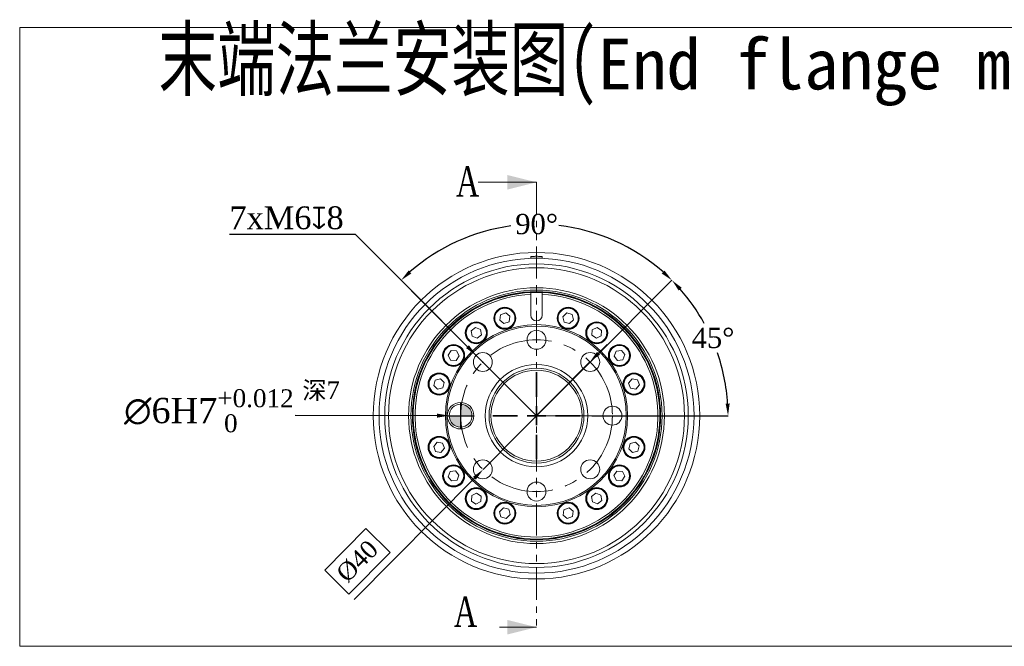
# Model space of a CAD drawing. Header units: millimetres. Extents: x 739 to 2359, y 424 to 1114.
# Tile 48 of 64: x 1976 to 2171, y 823 to 947. Entities that reach past the tile are written whole.
import ezdxf

# ---------------------------------------------------------------- set-up
doc = ezdxf.new("R2010")
doc.units = ezdxf.units.MM
doc.header["$PDSIZE"] = -1
doc.linetypes.add('CENTERX2', pattern=[20.32, 12.7, -2.54, 2.54, -2.54])
doc.linetypes.add('PHANTOM', pattern=[12.7, 6.35, -1.27, 1.27, -1.27, 1.27, -1.27])
for name, color, linetype in [('2细线层', 4, 'Continuous'), ('5剖面线层', 3, 'Continuous'), ('6文字层', 3, 'Continuous')]:
    doc.layers.add(name, color=color, linetype=linetype)
doc.layers.add('5', color=7, linetype='Continuous', lineweight=35)
doc.styles.add('PC_TEXTSTYLE', font='ISOCP.SHX', dxfattribs={"width": 0.707, "bigfont": 'GBCBIG.SHX'})
doc.styles.add('SLDTEXTSTYLE0', font='TXT', dxfattribs={"width": 0.7})
doc.styles.get("Standard").update_dxf_attribs({"font": 'times.ttf'})
doc.dimstyles.new('ISO-25', dxfattribs={"dimtxt": 3.5, "dimasz": 2.5, "dimexe": 1.25, "dimexo": 0.625, "dimtad": 1, "dimdec": 0, "dimlfac": 8, "dimtxsty": 'Standard', "dimcen": 2.5, "dimadec": 0, "dimazin": 0, "dimtfac": 1, "dimtmove": 0, "dimatfit": 3, "dimfxl": 1, "dimarcsym": 0})
doc.dimstyles.new('SLDDIMSTYLE1', dxfattribs={"dimtxt": 3.5, "dimasz": 2.4, "dimexe": 0, "dimexo": 0.0625, "dimgap": 0.875, "dimtad": 0, "dimtih": 1, "dimtoh": 1, "dimdec": 4, "dimlfac": 7, "dimzin": 12, "dimdsep": 46, "dimtxsty": 'SLDTEXTSTYLE0', "dimsah": 1, "dimcen": 0.09, "dimazin": 3, "dimtfac": 1, "dimtdec": 3, "dimtofl": 0, "dimtmove": 0, "dimatfit": 3, "dimfxl": 1, "dimfrac": 2, "dimtolj": 1, "dimtzin": 12, "dimarcsym": 0})
doc.dimstyles.new('副本 (2) SLDDIMSTYLE5', dxfattribs={"dimtxt": 5, "dimasz": 2.4, "dimexe": 0, "dimexo": 0.0625, "dimgap": 0.875, "dimtad": 0, "dimtih": 1, "dimtoh": 1, "dimlfac": 1.333333, "dimrnd": 1e-09, "dimdsep": 46, "dimtxsty": 'Standard', "dimsah": 1, "dimcen": 0, "dimadec": 0, "dimazin": 2, "dimtol": 1, "dimtm": 1e-09, "dimtfac": 1, "dimtdec": 3, "dimtmove": 1, "dimatfit": 3, "dimfxl": 1, "dimfrac": 2, "dimtolj": 1, "dimtzin": 0, "dimarcsym": 0})

# ---------------------------------------------------------------- blocks, each defined once
blk = doc.blocks.new('*D140')
at = {"layer": '5', "color": 0, "lineweight": -2}
for p, q in [((2067.64, 879.63), (2051.53, 895.75)), ((2088.94, 879.63), (2105.05, 895.75))]:
    blk.add_line(p, q, dxfattribs=at)
for start, end in [(97.7019, 131.366), (48.634, 83.3134)]:
    blk.add_arc((2078.29, 868.98), 37.85, start, end, dxfattribs=at)
at = {"layer": '5', "color": 0}
for points in [[(2053.01, 897.68), (2053.55, 897.1), (2051.53, 895.75)], [(2103.03, 897.1), (2103.58, 897.68), (2105.05, 895.75)]]:
    blk.add_solid(points, dxfattribs=at)
at = {"layer": 'Defpoints', "color": 0}
for p in [(2088.09, 905.54), (2067.68, 879.59), (2088.9, 879.59), (2078.29, 868.98), (2078.29, 868.98)]:
    blk.add_point(p, dxfattribs=at)
at = {"layer": '5', "color": 0, "lineweight": 5, "insert": (2074.09, 908.87), "char_height": 4, "attachment_point": 1}
blk.add_mtext('\\A1;90%%d', dxfattribs=at)
blk = doc.blocks.new('*D141')
at = {"layer": '5', "color": 0, "lineweight": -2}
for p, q in [((2088.94, 879.63), (2105.05, 895.75)), ((2089.23, 868.98), (2116.14, 868.98))]:
    blk.add_line(p, q, dxfattribs=at)
for start, end in [(28.8307, 41.366), (3.634, 19.1756)]:
    blk.add_arc((2078.29, 868.98), 37.85, start, end, dxfattribs=at)
at = {"layer": '5', "color": 0}
for points in [[(2106.99, 894.27), (2106.4, 893.72), (2105.05, 895.75)], [(2115.66, 871.37), (2116.46, 871.4), (2116.14, 868.98)]]:
    blk.add_solid(points, dxfattribs=at)
at = {"layer": 'Defpoints', "color": 0}
for p in [(2088.9, 879.59), (2114.85, 878.78), (2067.42, 868.98), (2078.29, 868.98), (2089.17, 868.98)]:
    blk.add_point(p, dxfattribs=at)
at = {"layer": '5', "color": 0, "lineweight": 5, "insert": (2108.95, 886.36), "char_height": 4, "attachment_point": 1}
blk.add_mtext('\\A1;45%%d', dxfattribs=at)
blk = doc.blocks.new('*D142')
at = {"layer": '5', "color": 0, "lineweight": -2}
for p, q in [((2017.59, 904.88), (2042.43, 904.88)), ((2042.43, 904.88), (2064.66, 882.62)), ((2067.59, 879.59), (2067.77, 879.59)), ((2067.68, 879.5), (2067.68, 879.68))]:
    blk.add_line(p, q, dxfattribs=at)
at = {"layer": '5', "color": 0}
blk.add_solid([(2064.38, 882.33), (2064.95, 882.9), (2066.36, 880.92)], dxfattribs=at)
at = {"layer": 'Defpoints', "color": 0}
for p in [(2066.36, 880.92), (2069.01, 878.26)]:
    blk.add_point(p, dxfattribs=at)
at = {"layer": '5', "color": 0, "lineweight": 5, "insert": (2017.59, 910.35), "char_height": 4.5, "attachment_point": 1}
blk.add_mtext('\\A1;7xM6{\\famgdt|b0|i0|c0|p0;x}{8}', dxfattribs=at)
blk = doc.blocks.new('SW_CENTERMARKSYMBOL_1')
at = {"layer": '5', "color": 0}
for p, q in [((0, 2.5), (0, 5.75)), ((-2.5, 0), (-5.75, 0)), ((0, 0), (-1.25, 0)), ((0, 0), (0, 1.25)), ((0, 0), (0, -1.25)), ((0, 0), (1.25, 0)), ((2.5, 0), (5.75, 0)), ((0, -2.5), (0, -5.75))]:
    blk.add_line(p, q, dxfattribs=at)
blk = doc.blocks.new('*D160')
at = {"color": 0, "lineweight": -2}
for p, q in [((2090.54, 881.34), (2092.23, 883.04)), ((2088.85, 879.63), (2067.73, 858.33)), ((2042.27, 832.67), (2066.04, 856.63)), ((2044.59, 846.68), (2036.43, 838.46)), ((2049.34, 841.96), (2044.59, 846.68)), ((2041.19, 833.74), (2049.34, 841.96)), ((2036.43, 838.46), (2041.19, 833.74))]:
    blk.add_line(p, q, dxfattribs=at)
at = {"color": 0}
for points in [[(2090.26, 881.62), (2090.83, 881.06), (2088.85, 879.63)], [(2066.32, 856.35), (2065.75, 856.91), (2067.73, 858.33)]]:
    blk.add_solid(points, dxfattribs=at)
at = {"layer": 'Defpoints', "color": 0}
for p in [(2088.85, 879.63), (2067.73, 858.33)]:
    blk.add_point(p, dxfattribs=at)
at = {"color": 0, "lineweight": 5, "insert": (2042.89, 840.21), "char_height": 3.5, "attachment_point": 5, "rotation": 45.233}
blk.add_mtext('%%c40', dxfattribs=at)
blk = doc.blocks.new('*D163')
at = {"color": 0, "lineweight": -2}
blk.add_line((2030.57, 869.08), (2058.64, 869), dxfattribs=at)
at = {"color": 0}
blk.add_solid([(2058.64, 868.6), (2058.64, 869.4), (2061.04, 868.99)], dxfattribs=at)
at = {"layer": 'Defpoints', "color": 0}
for p in [(2061.04, 868.99), (2065.54, 868.98)]:
    blk.add_point(p, dxfattribs=at)
at = {"color": 0, "insert": (2013.54, 869.98), "char_height": 5, "attachment_point": 5, "rotation": 359.8357}
blk.add_mtext('\\A1;{\\A1;∅6H7{}{\\H0.71x;\\C2;\\S+0.012^  0;}}', dxfattribs=at)

msp = doc.modelspace()

# ---------------------------------------------------------------- hatches: boundary and pattern name
at = {"layer": '5剖面线层'}
h = msp.add_hatch(color=0, dxfattribs=at)
h.dxf.hatch_style = 1
h.paths.add_polyline_path([(2061.040403, 868.984111), (2063.290403, 868.984111), (2063.290403, 866.734111, -0.4142136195)])
h.paths.add_polyline_path([(2063.459154, 871.227774, -0.3923929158), (2065.540403, 868.984111), (2063.290404, 868.984111, -0.0375528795)])

# ---------------------------------------------------------------- linework, layer by layer
at = {"color": 7, "linetype": 'Continuous', "lineweight": 5}
for p, q in [((2066.770404, 915.121712), (2078.290404, 915.121712)), ((2077.165404, 900.10911), (2077.165404, 900.464016)), ((2078.290404, 900.10911), (2077.165404, 900.10911)), ((2078.290404, 900.484111), (2078.290404, 900.10911)), ((2079.415404, 900.10911), (2078.290404, 900.10911)), ((2079.415404, 900.464016), (2079.415404, 900.10911)), ((2077.165404, 893.333135), (2077.165404, 892.957729)), ((2079.415404, 892.957729), (2079.415404, 893.333135)), ((2077.165404, 888.859111), (2077.165404, 892.957729)), ((2079.415404, 892.957729), (2079.415404, 888.859111)), ((2072.206514, 889.305145), (2071.199822, 888.924508)), ((2073.039502, 888.623642), (2072.206514, 889.305145)), ((2084.274674, 889.28397), (2083.509834, 888.526782)), ((2085.312838, 889.000194), (2084.274674, 889.28397)), ((2071.199822, 888.924508), (2071.026117, 887.862368)), ((2071.026117, 887.862368), (2071.859105, 887.180865)), ((2071.859105, 887.180865), (2072.865797, 887.561503)), ((2072.865797, 887.561503), (2073.039502, 888.623642)), ((2083.509834, 888.526782), (2083.783158, 887.485817)), ((2083.783158, 887.485817), (2084.821321, 887.202041)), ((2084.821321, 887.202041), (2085.586162, 887.959228)), ((2085.586162, 887.959228), (2085.312838, 889.000194)), ((2066.224736, 886.430538), (2065.384938, 885.757445)), ((2065.384938, 885.757445), (2065.547954, 884.693612)), ((2067.22755, 886.039798), (2066.224736, 886.430538)), ((2067.390566, 884.975965), (2067.22755, 886.039798)), ((2089.293394, 885.957403), (2089.231665, 884.882926)), ((2090.254784, 886.441183), (2089.293394, 885.957403)), ((2091.154446, 885.850485), (2090.254784, 886.441183)), ((2091.092716, 884.776006), (2091.154446, 885.850485)), ((2065.547954, 884.693612), (2066.550769, 884.302873)), ((2066.550769, 884.302873), (2067.390566, 884.975965)), ((2089.231665, 884.882926), (2090.131325, 884.292227)), ((2090.131325, 884.292227), (2091.092716, 884.776006)), ((2061.424029, 881.848153), (2060.833331, 880.948491)), ((2062.498508, 881.786423), (2061.424029, 881.848153)), ((2062.982288, 880.825033), (2062.498508, 881.786423)), ((2093.999905, 881.726561), (2093.609166, 880.723746)), ((2095.063737, 881.889576), (2093.999905, 881.726561)), ((2095.736831, 881.049778), (2095.063737, 881.889576)), ((2060.833331, 880.948491), (2061.317111, 879.987102)), ((2061.317111, 879.987102), (2062.391589, 879.925372)), ((2062.391589, 879.925372), (2062.982288, 880.825033)), ((2093.609166, 880.723746), (2094.282258, 879.883948)), ((2094.282258, 879.883948), (2095.34609, 880.046964)), ((2095.34609, 880.046964), (2095.736831, 881.049778)), ((2058.274321, 876.006546), (2057.990545, 874.968381)), ((2059.315286, 876.279869), (2058.274321, 876.006546)), ((2060.072474, 875.515029), (2059.315286, 876.279869)), ((2097.168661, 876.248398), (2096.487158, 875.41541)), ((2098.2308, 876.074693), (2097.168661, 876.248398)), ((2098.611438, 875.068), (2098.2308, 876.074693)), ((2057.990545, 874.968381), (2058.747732, 874.203541)), ((2058.747732, 874.203541), (2059.788698, 874.476865)), ((2059.788698, 874.476865), (2060.072474, 875.515029)), ((2096.487158, 875.41541), (2096.867795, 874.408718)), ((2096.867795, 874.408718), (2097.929935, 874.235013)), ((2097.929935, 874.235013), (2098.611438, 875.068)), ((2058.650872, 863.733209), (2057.969369, 862.900222)), ((2057.969369, 862.900222), (2058.350007, 861.893529)), ((2059.713012, 863.559504), (2058.650872, 863.733209)), ((2059.412146, 861.719824), (2060.093649, 862.552812)), ((2060.093649, 862.552812), (2059.713012, 863.559504)), ((2096.79211, 863.491357), (2096.508333, 862.453193)), ((2096.508333, 862.453193), (2097.265521, 861.688353)), ((2097.833075, 863.764681), (2096.79211, 863.491357)), ((2098.590262, 862.999841), (2097.833075, 863.764681)), ((2098.306486, 861.961676), (2098.590262, 862.999841)), ((2058.350007, 861.893529), (2059.412146, 861.719824)), ((2097.265521, 861.688353), (2098.306486, 861.961676)), ((2061.234717, 857.921257), (2060.843976, 856.918444)), ((2060.843976, 856.918444), (2061.51707, 856.078646)), ((2062.29855, 858.084274), (2061.234717, 857.921257)), ((2061.51707, 856.078646), (2062.580902, 856.241661)), ((2062.971642, 857.244476), (2062.29855, 858.084274)), ((2062.580902, 856.241661), (2062.971642, 857.244476)), ((2094.189218, 858.04285), (2093.598519, 857.143189)), ((2093.598519, 857.143189), (2094.082299, 856.181799)), ((2094.082299, 856.181799), (2095.156778, 856.120069)), ((2095.263696, 857.98112), (2094.189218, 858.04285)), ((2095.156778, 856.120069), (2095.747476, 857.019731)), ((2095.747476, 857.019731), (2095.263696, 857.98112)), ((2065.488091, 853.192216), (2065.426361, 852.117737)), ((2066.449482, 853.675995), (2065.488091, 853.192216)), ((2067.349142, 853.085296), (2066.449482, 853.675995)), ((2067.287413, 852.010819), (2067.349142, 853.085296)), ((2090.030038, 853.665349), (2089.190241, 852.992257)), ((2089.190241, 852.992257), (2089.353257, 851.928424)), ((2091.032854, 853.27461), (2090.030038, 853.665349)), ((2091.195869, 852.210777), (2091.032854, 853.27461)), ((2065.426361, 852.117737), (2066.326023, 851.527039)), ((2066.326023, 851.527039), (2067.287413, 852.010819)), ((2071.759486, 850.766181), (2070.994646, 850.008994)), ((2072.79765, 850.482405), (2071.759486, 850.766181)), ((2073.070974, 849.44144), (2072.79765, 850.482405)), ((2083.71501, 850.406719), (2083.541305, 849.34458)), ((2084.721702, 850.787357), (2083.71501, 850.406719)), ((2085.55469, 850.105854), (2084.721702, 850.787357)), ((2089.353257, 851.928424), (2090.356071, 851.537684)), ((2090.356071, 851.537684), (2091.195869, 852.210777)), ((2070.994646, 850.008994), (2071.267969, 848.968028)), ((2071.267969, 848.968028), (2072.306133, 848.684252)), ((2072.306133, 848.684252), (2073.070974, 849.44144)), ((2083.541305, 849.34458), (2084.374293, 848.663077)), ((2084.374293, 848.663077), (2085.380985, 849.043714)), ((2085.380985, 849.043714), (2085.55469, 850.105854)), ((2066.770404, 827.183529), (2078.290404, 827.183529))]:
    msp.add_line(p, q, dxfattribs=at)
at = {"color": 1, "linetype": 'PHANTOM', "lineweight": 5}
msp.add_line((2078.290404, 915.121712), (2078.290404, 827.183529), dxfattribs=at)
for p, q in [((2063.290403, 871.609111), (2063.290403, 866.359111)), ((2060.665403, 868.984111), (2065.915404, 868.984111))]:
    msp.add_line(p, q)
at = {"color": 7, "linetype": 'Continuous', "lineweight": 5}
for centre, radius in [((2078.290401, 868.983693), 32.264411), ((2078.290404, 868.984111), 31.125), ((2078.290403, 868.984111), 30), ((2078.290402, 868.984111), 29.242229), ((2078.290403, 868.98411), 25.282411), ((2078.290404, 868.984111), 24.820505), ((2078.290404, 868.984111), 24.524999), ((2078.290404, 868.984111), 24.389918), ((2072.032809, 888.243006), 2.175), ((2072.032809, 888.243005), 2.0625), ((2072.03281, 888.243005), 1.9875), ((2084.547998, 888.243006), 2.175), ((2084.547998, 888.243006), 2.0625), ((2084.547997, 888.243005), 1.9875), ((2066.387752, 885.366705), 2.175), ((2066.387752, 885.366705), 2.0625), ((2066.387752, 885.366706), 1.9875), ((2090.193055, 885.366705), 2.175), ((2090.193055, 885.366706), 2.0625), ((2090.193055, 885.366705), 1.9875), ((2078.290404, 868.984111), 18), ((2078.290403, 868.984111), 17.727022), ((2078.290404, 883.984111), 1.875), ((2061.907809, 880.886762), 2.175), ((2061.907809, 880.886763), 2.0625), ((2061.907809, 880.886763), 1.9875), ((2094.672998, 880.886763), 2.175), ((2094.672998, 880.886763), 2.0625), ((2094.672998, 880.886762), 1.9875), ((2067.683802, 879.590713), 1.875), ((2088.897006, 879.590713), 1.875), ((2078.290403, 868.984111), 10.125), ((2078.290403, 868.984111), 9.375), ((2078.290404, 868.984111), 9), ((2059.031509, 875.241705), 2.175), ((2059.031509, 875.241705), 2.0625), ((2059.031509, 875.241705), 1.9875), ((2097.549298, 875.241705), 2.175), ((2097.549298, 875.241705), 2.0625), ((2097.549298, 875.241705), 1.9875), ((2063.290403, 868.984111), 2.625), ((2063.290403, 868.984111), 2.25), ((2093.290404, 868.984111), 1.875), ((2059.031509, 862.726517), 2.175), ((2059.031509, 862.726517), 2.0625), ((2059.031509, 862.726517), 1.9875), ((2097.549299, 862.726517), 2.175), ((2097.549298, 862.726517), 2.0625), ((2097.549298, 862.726517), 1.9875), ((2067.683802, 858.377509), 1.875), ((2088.897006, 858.377509), 1.875), ((2061.907809, 857.081459), 2.175), ((2061.907809, 857.081459), 2.0625), ((2061.907809, 857.08146), 1.9875), ((2094.672998, 857.08146), 2.175), ((2094.672998, 857.081459), 2.0625), ((2094.672998, 857.081459), 1.9875), ((2066.387752, 852.601517), 2.175), ((2066.387752, 852.601516), 2.0625), ((2066.387752, 852.601517), 1.9875), ((2078.290404, 853.984111), 1.875), ((2090.193055, 852.601517), 2.175), ((2090.193055, 852.601516), 2.0625), ((2090.193055, 852.601516), 1.9875), ((2072.03281, 849.725216), 2.175), ((2072.032809, 849.725216), 2.0625), ((2072.03281, 849.725217), 1.9875), ((2084.547998, 849.725216), 2.175001), ((2084.547998, 849.725217), 2.0625), ((2084.547997, 849.725216), 1.9875)]:
    msp.add_circle(centre, radius, dxfattribs=at)
for centre, radius, start, end in [((2078.290404, 868.98411), 24.375, 92.6453604, 87.3546396), ((2078.290404, 868.98424), 24.37487, 87.35462553, 92.64537447), ((2078.290404, 868.98411), 24, 92.68672418, 87.31327582), ((2078.290404, 888.859112), 1.125001, 180.00005825, 269.99996843), ((2078.290403, 888.859112), 1.125001, 270.00003157, 359.99994175)]:
    msp.add_arc(centre, radius, start, end, dxfattribs=at)
for points, knots in [([(2077.165404, 900.464016), (2077.186527, 900.464757), (2077.268623, 900.467637), (2077.444725, 900.473043), (2077.716181, 900.479381), (2078.009093, 900.483458), (2078.207989, 900.483919), (2078.290404, 900.484111)], [0, 0, 0, 0, 0.0563513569, 0.2190129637, 0.4697243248, 0.7802733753, 1, 1, 1, 1]), ([(2078.290404, 900.484111), (2078.414489, 900.483692), (2078.648683, 900.482901), (2078.966605, 900.477271), (2079.208344, 900.470946), (2079.349155, 900.466362), (2079.406235, 900.464341), (2079.415404, 900.464016)], [0, 0, 0, 0, 0.3308227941, 0.6243839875, 0.8477231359, 0.9755414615, 1, 1, 1, 1])]:
    msp.add_open_spline(points, degree=3, knots=knots, dxfattribs=at)
for points in [[(2078.290404, 915.121712), (2072.530404, 916.561712), (2072.530404, 913.681712)], [(2078.290404, 827.183529), (2072.530404, 828.623529), (2072.530404, 825.743529)]]:
    msp.add_solid(points, dxfattribs=at)
at = {"layer": '5', "lineweight": 5}
for q in [(2067.683802, 879.590713), (2088.897005, 879.590713), (2093.290404, 868.984111)]:
    msp.add_line((2078.290404, 868.984111), q, dxfattribs=at)
at = {"layer": '5', "linetype": 'CENTERX2', "lineweight": 5}
msp.add_circle((2078.290404, 868.984111), 15, dxfattribs=at)

# ---------------------------------------------------------------- block references
at = {"layer": '5', "color": 1, "lineweight": 5, "xscale": 1.5, "yscale": 1.5, "zscale": 1.5}
msp.add_blockref('SW_CENTERMARKSYMBOL_1', (2078.290404, 868.984111), dxfattribs=at)

# ---------------------------------------------------------------- texts
at = {"color": 7, "linetype": 'Continuous', "lineweight": 5, "insert": (2062.39751, 918.297986), "char_height": 6, "attachment_point": 1, "style": 'SLDTEXTSTYLE0'}
msp.add_mtext('{\\fTimes New Roman|b0|i0|c0|p0;A}', dxfattribs=at)
at = {"layer": '2细线层', "color": 0, "lineweight": 5, "insert": (2003.591966, 945.488693), "char_height": 12, "width": 425.38727198, "attachment_point": 1, "style": 'PC_TEXTSTYLE'}
msp.add_mtext('{\\fSimSun|b0|i0|c134|p0;末端法兰安装图(\\f宋体|b0|i0|c134|p0;\\H0.833333x;\\W1;\\C256;End flange mounting size\\fSimSun|b0|i0|c134|p0;\\H1.2x;\\W0.707;\\C0;)}', dxfattribs=at)
at = {"layer": '6文字层', "lineweight": 5, "insert": (2032.02331, 875.762569), "char_height": 3.5, "width": 22.18654903, "attachment_point": 1}
msp.add_mtext('{\\f宋体|b0|i0|c134|p2;深}7', dxfattribs=at)

# ---------------------------------------------------------------- dimensions: what is measured, and where the dimension line sits
dim = msp.add_diameter_dim_2p(p1=(2065.540394, 868.977659), p2=(2061.040412, 868.990562), text='{\\A1;<>H7{}{\\H0.71x;\\C2;\\S+0.012^  0;}}', dimstyle='副本 (2) SLDDIMSTYLE5', override={"dimgap": 0.875, "dimtad": 0, "dimtih": 0, "dimtoh": 0, "dimdec": 2, "dimlfac": 1.333333, "dimpost": '', "dimcen": 0, "dimse1": 0, "dimse2": 0, "dimsd1": 0, "dimsd2": 0, "dimtol": 0, "dimlim": 0, "dimtp": 0.012, "dimtm": 0, "dimtdec": 3, "dimtix": 0, "dimtofl": 0, "dimatfit": 3, "dimtvp": 0.1, "dimfrac": 0})
dim.commit()
dim.dimension.update_dxf_attribs({"geometry": '*D163', "text_midpoint": (2013.533429, 869.126781), "dimtype": 163})
at = {"layer": '5', "lineweight": 5}
dim = msp.add_diameter_dim_2p(p1=(2069.008593, 878.263854), p2=(2066.359011, 880.917571), text='7xM6{\\famgdt|b0|i0|c0|p0;x}{8}', dimstyle='SLDDIMSTYLE1', override={"dimtxt": 4.5, "dimgap": 0.875, "dimtad": 1, "dimtih": 1, "dimtoh": 1, "dimdec": 4, "dimlfac": 7, "dimpost": '<>', "dimtxsty": 'Standard', "dimcen": 0.09, "dimse1": 0, "dimse2": 0, "dimsd1": 0, "dimsd2": 0, "dimtix": 0, "dimtofl": 0, "dimatfit": 3, "dimtvp": 0.1, "dimfrac": 0}, dxfattribs=at)
dim.commit()
dim.dimension.update_dxf_attribs({"geometry": '*D142', "text_midpoint": (2042.42944, 904.884484), "dimtype": 163})
for base, line1, line2, picture, middle in [((2088.085778, 905.540944), ((2088.897005, 879.590713), (2078.290404, 868.984111)), ((2067.683802, 879.590713), (2078.290404, 868.984111)), '*D140', (2077.957729, 906.829068)), ((2114.847237, 878.779485), ((2089.165404, 868.984111), (2067.415404, 868.984111)), ((2078.290404, 868.984111), (2088.897005, 879.590713)), '*D141', (2112.888241, 884.324941))]:
    dim = msp.add_angular_dim_2l(base=base, line1=line1, line2=line2, dimstyle='SLDDIMSTYLE1', override={"dimtxt": 4, "dimtxsty": 'Standard'}, dxfattribs=at)
    dim.commit()
    dim.dimension.update_dxf_attribs({"geometry": picture, "text_midpoint": middle, "dimtype": 162})

# ---------------------------------------------------------------- next in the draw order: texts
at = {"color": 7, "linetype": 'Continuous', "lineweight": 5, "insert": (2061.967983, 833.251372), "char_height": 6, "attachment_point": 1, "style": 'SLDTEXTSTYLE0', "bg_fill": 2}
msp.add_mtext('{\\fTimes New Roman|b0|i0|c0|p0;A}', dxfattribs=at)

# ---------------------------------------------------------------- next in the draw order: linework, layer by layer
at = {"color": 3, "lineweight": 5}
msp.add_lwpolyline([(1976.153658, 945.697395), (2308.049993, 945.697395), (2308.049993, 823.401919), (1976.153658, 823.401919)], close=True, dxfattribs=at)

# ---------------------------------------------------------------- next in the draw order: dimensions: what is measured, and where the dimension line sits
at = {"lineweight": 5}
dim = msp.add_diameter_dim_2p(p1=(2088.853788, 879.633754), p2=(2067.727019, 858.334468), text='%%c40', dimstyle='ISO-25', override={"dimtxt": 3.5, "dimasz": 2.4, "dimexe": 1, "dimexo": 0, "dimgap": -1.524, "dimtad": 1, "dimtih": 0, "dimtoh": 0, "dimdec": 2, "dimlfac": 5, "dimzin": 0, "dimpost": '<>', "dimcen": 0, "dimse1": 0, "dimse2": 0, "dimsd1": 0, "dimsd2": 0, "dimadec": 2, "dimtdec": 3, "dimtix": 0, "dimtofl": 1, "dimatfit": 3, "dimtvp": 0.1, "dimtzin": 0}, dxfattribs=at)
dim.commit()
dim.dimension.update_dxf_attribs({"geometry": '*D160', "text_midpoint": (2046.348063, 836.780937), "dimtype": 163})

doc.saveas('drawing.dxf')
